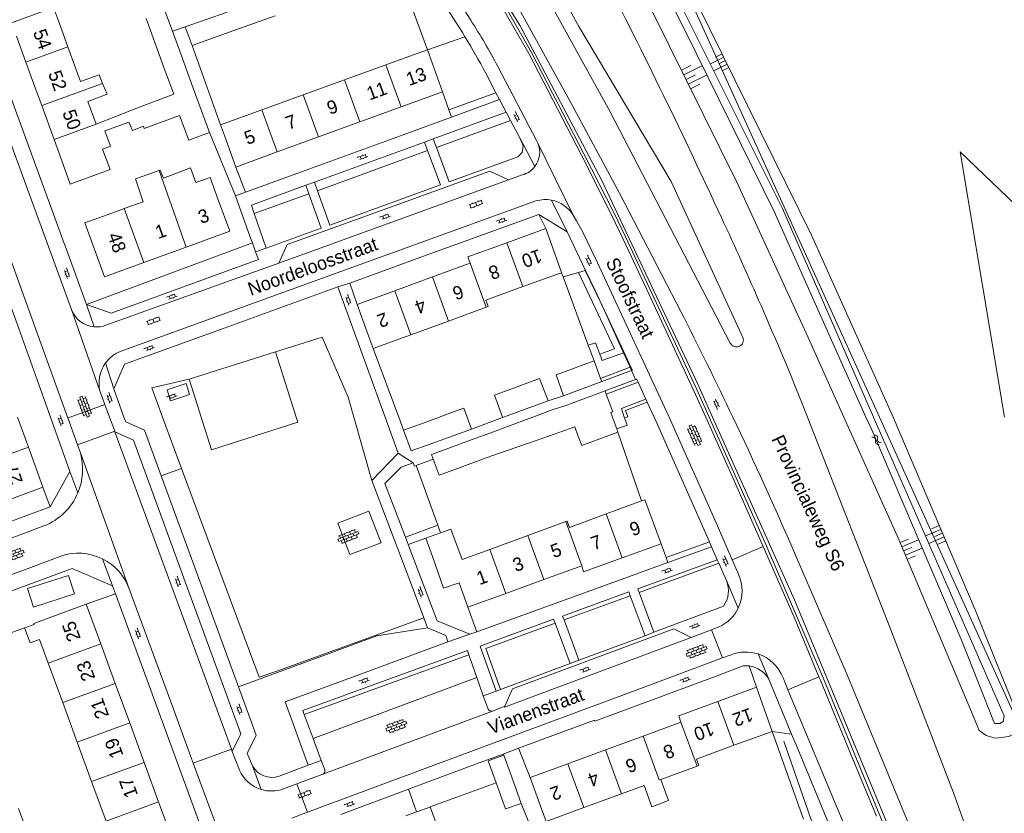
# Model space of a CAD drawing. Extents: x 99476 to 102828, y 406437 to 407931.
# Tile 95 of 162: x 100882 to 101029, y 406941 to 407059. Entities that reach past the tile are written whole.
import ezdxf

# ---------------------------------------------------------------- set-up
doc = ezdxf.new("R2010")
doc.units = 0
doc.header["$MEASUREMENT"] = 0
doc.linetypes.add('DGN Style 2', pattern=[60.553652, 36.332191, -24.221461])
for name, color, linetype, lineweight in [('BG_bijgebouw', 253, 'Continuous', 0), ('BG_dakoverstek', 253, 'Continuous', 13), ('BG_dakoverstek bijgebouw', 253, 'Continuous', 0), ('BG_heg haag', 253, 'Continuous', 0), ('BG_hek', 253, 'Continuous', 0), ('BG_hoofdgebouw', 253, 'Continuous', 13), ('BG_huisnummer', 253, 'Continuous', 0), ('BG_insteek sloot', 253, 'Continuous', 0), ('BG_kant onverhard', 253, 'DGN Style 2', 0), ('BG_kant sloot', 253, 'Continuous', 0), ('BG_kant verharding', 253, 'Continuous', 0), ('BG_muur', 253, 'Continuous', 0), ('BG_open verharding', 253, 'Continuous', 0), ('BG_raster', 253, 'Continuous', 0), ('BG_schutting', 253, 'Continuous', 0), ('BG_straatnaam', 253, 'Continuous', 0), ('BG_taludsymbool', 253, 'Continuous', 0), ('BG_tussenmuur', 253, 'Continuous', 0), ('BG_vlakafsluiter', 253, 'Continuous', 0), ('BG_watersymbool', 253, 'Continuous', 0)]:
    doc.layers.add(name, color=color, linetype=linetype, lineweight=lineweight)
doc.styles.add('Style-WORKING', font='WORKING.shx')

# ---------------------------------------------------------------- blocks, each defined once
blk = doc.blocks.new('S02OV2')
at = {"layer": 'BG_open verharding', "linetype": 'Continuous', "lineweight": 0}
for p, q in [((0.052866, 0.482148), (0.183301, 0.482148)), ((0.183301, -1.01785), (0.183301, 0.982147)), ((0.183301, 0.895191), (0.705039, 0.895191)), ((0.705039, -1.01785), (0.705039, 0.982147)), ((0.705039, 0.43867), (0.835473, 0.43867)), ((0.052866, -0.517416), (0.183301, -0.517416)), ((0.183301, -0.017851), (0.705039, -0.017851)), ((0.183301, -0.930894), (0.705039, -0.930894)), ((0.705039, -0.473938), (0.835473, -0.473938))]:
    blk.add_line(p, q, dxfattribs=at)
blk = doc.blocks.new('S02OV6')
at = {"layer": 'BG_open verharding', "linetype": 'Continuous', "lineweight": 0}
for p, q in [((0, 0.20784), (1.371449, 0.20784)), ((0.085505, 0.20784), (0.085505, 0.268177)), ((0.485, -0.192), (0.486, 0.207)), ((0.885505, 0.20784), (0.885505, 0.31106)), ((1.285, -0.193), (1.285, 0.207)), ((0.268333, -0.19216), (1.549656, -0.19216)), ((0.885505, -0.32925), (0.885505, -0.19216))]:
    blk.add_line(p, q, dxfattribs=at)
blk = doc.blocks.new('S04')
at = {"layer": 'BG_taludsymbool', "linetype": 'Continuous', "lineweight": 0}
for p, q in [((-0.5, 0), (-0.5, -0.5)), ((-0.25, 0), (-0.25, -1)), ((0, 0), (0, -0.5)), ((0.25, 0), (0.25, -1)), ((0.5, 0), (0.5, -0.5))]:
    blk.add_line(p, q, dxfattribs=at)
blk = doc.blocks.new('S02OV4')
at = {"layer": 'BG_open verharding', "linetype": 'Continuous', "lineweight": 0}
for p, q in [((0, -0.200092), (0, 0.200092)), ((0, 0.2), (3.201, 0.2)), ((0.214, 0.6), (2.9, 0.6)), ((0.4, 0.199), (0.4, 0.6)), ((0.8, 0.6), (0.8, 0.7)), ((0.8, -0.2), (0.8, 0.2)), ((1.2, 0.2), (1.2, 0.6)), ((1.6, 0.6), (1.6, 0.7)), ((1.6, -0.2), (1.6, 0.2)), ((2, 0.199), (2, 0.6)), ((2.4, 0.6), (2.4, 0.7)), ((2.4, -0.2), (2.4, 0.2)), ((2.8, 0.2), (2.8, 0.6)), ((3.2, -0.199908), (3.2, 0.200092)), ((0, -0.2), (3.2, -0.199)), ((0.31, -0.6), (2.9, -0.6)), ((0.4, -0.6), (0.399, -0.2)), ((0.8, -0.7), (0.8, -0.6)), ((1.2, -0.6), (1.2, -0.2)), ((1.6, -0.7), (1.6, -0.6)), ((2, -0.6), (1.999, -0.2)), ((2.4, -0.7), (2.4, -0.6)), ((2.8, -0.6), (2.8, -0.2))]:
    blk.add_line(p, q, dxfattribs=at)
blk = doc.blocks.new('WATERS')
at = {"layer": 'BG_watersymbool', "linetype": 'Continuous', "lineweight": 0}
for centre, start, end in [((-0.375, 0.25), 28.07249, 151.92751), ((-0.375, -0.2), 28.07249, 151.92751), ((0.375, 0.65), 208.07249, 331.92751), ((0.375, 0.2), 208.07249, 331.92751)]:
    blk.add_arc(centre, 0.425, start, end, dxfattribs=at)

msp = doc.modelspace()

# ---------------------------------------------------------------- linework, layer by layer
at = {"layer": 'BG_bijgebouw', "linetype": 'Continuous', "lineweight": 0}
for p, q in [((100904.023, 407060.565), (100905.093, 407057.627)), ((100913.272, 407060.472), (100907.004, 407058.253)), ((100903.503, 407053.051), (100901.149, 407059.519)), ((100914.249, 407057.713), (100920.431, 407059.925)), ((100905.093, 407057.627), (100906.378, 407054.099)), ((100907.004, 407058.253), (100908.045, 407055.492)), ((100908.045, 407055.492), (100914.249, 407057.713)), ((100906.378, 407054.099), (100908.195, 407049.112)), ((100903.617, 407052.739), (100903.503, 407053.051)), ((100908.195, 407049.112), (100910.611, 407042.481)), ((100899.794, 407046.11), (100903.711, 407047.632)), ((100893.695, 407043.741), (100899.794, 407046.11)), ((100887.43, 407041.46), (100888.757, 407037.718)), ((100888.757, 407037.718), (100889.807, 407034.755)), ((100968.04, 407008.41), (100962.368, 407006.289)), ((100968.048, 407008.388), (100968.04, 407008.41)), ((100969.025, 407005.779), (100968.048, 407008.388)), ((100963.492, 407003.18), (100962.368, 407006.289)), ((100963.492, 407003.18), (100969.2, 407005.31)), ((100969.2, 407005.31), (100969.025, 407005.779)), ((100965.01, 407002.15), (100969.7, 407003.89)), ((100969.7, 407003.89), (100969.874, 407003.421)), ((100961.185, 407002.398), (100957.753, 407001.161)), ((100963.996, 407001.788), (100965.01, 407002.15)), ((100957.753, 407001.161), (100954.532562, 407000)), ((100961.776, 407001.069), (100958.900759, 407000)), ((100942.122, 406998.953), (100944.990856, 407000)), ((100944.990856, 407000), (100945.158, 407000.061)), ((100958.344, 406999.793), (100952.464, 406997.607)), ((100954.532562, 407000), (100954.38, 406999.945)), ((100958.900759, 407000), (100958.344, 406999.793)), ((100971.05, 406999.28), (100971.441, 406998.229)), ((100949.75, 406998.201), (100946.295, 406996.942)), ((100952.464, 406997.607), (100950.259, 406996.787)), ((100959.545, 406996.564), (100962.954, 406997.759)), ((100965.172, 406998.537), (100965.632, 406997.265)), ((100971.441, 406998.229), (100971.616, 406997.757)), ((100946.295, 406996.942), (100943.274, 406995.841)), ((100950.259, 406996.787), (100946.907, 406995.566)), ((100953.624, 406994.488), (100959.545, 406996.564)), ((100951.372, 406993.699), (100953.624, 406994.488)), ((100948.033, 406992.473), (100951.372, 406993.699)), ((100955.77, 406946.22), (100957.168, 406942.302)), ((100954.846, 406941.473), (100953.45, 406945.39)), ((100957.168, 406942.302), (100954.846, 406941.473))]:
    msp.add_line(p, q, dxfattribs=at)
at = {"layer": 'BG_bijgebouw', "linetype": 'Continuous', "lineweight": 0, "flags": 128}
for points in [[(100910.611, 407042.481), (100907.515, 407041.325), (100906.147, 407045.019), (100900.88, 407043.108), (100900.751, 407043.452)], [(100900.751, 407043.452), (100899.103, 407042.814), (100898.59, 407044.057), (100894.973, 407042.735)], [(100894.717, 407039.831), (100894.653, 407040.005), (100895.818, 407040.433), (100894.973, 407042.735)], [(100889.807, 407034.755), (100895.776, 407036.946), (100894.717, 407039.831)], [(100956.544, 407004.516), (100959.911, 407005.745), (100961.185, 407002.398)], [(100954.360202, 407000), (100953.177, 407003.287), (100956.544, 407004.516)], [(100969.874, 407003.421), (100970.85, 407000.79), (100970.54, 407000.69), (100970.789574, 407000)], [(100945.158, 407000.061), (100948.595, 407001.315), (100949.082741, 407000)], [(100949.082741, 407000), (100949.75, 406998.201)], [(100954.38, 406999.945), (100954.360202, 407000)], [(100970.789574, 407000), (100971.05, 406999.28)], [(100946.907, 406995.566), (100943.781, 406994.428), (100944.047, 406993.695)], [(100944.047, 406993.695), (100944.907, 406991.326), (100948.033, 406992.473)], [(100880.549, 406935.842), (100883.743, 406937.086), (100882.099, 406941.548)]]:
    msp.add_lwpolyline(points, dxfattribs=at)
at = {"layer": 'BG_dakoverstek', "linetype": 'Continuous', "lineweight": 13}
msp.add_line((100957.736, 407019.59), (100962.582, 407021.338), dxfattribs=at)
at = {"layer": 'BG_dakoverstek', "linetype": 'Continuous', "lineweight": 13, "flags": 128}
msp.add_lwpolyline([(100908.603, 407035.017), (100907.768, 407037.216), (100903.737, 407035.686)], dxfattribs=at)
at = {"layer": 'BG_dakoverstek bijgebouw', "linetype": 'Continuous', "lineweight": 0}
for p, q in [((100905.281, 407048.242), (100903.617, 407052.739)), ((100903.711, 407047.632), (100905.281, 407048.242)), ((100961.776, 407001.069), (100963.996, 407001.788)), ((100939.615, 406998.019), (100942.122, 406998.953)), ((100940.753, 406994.956), (100939.615, 406998.019)), ((100965.172, 406998.537), (100962.954, 406997.759)), ((100943.274, 406995.841), (100940.753, 406994.956))]:
    msp.add_line(p, q, dxfattribs=at)
at = {"layer": 'BG_dakoverstek bijgebouw', "linetype": 'Continuous', "lineweight": 0, "flags": 128}
for points in [[(100971.616, 406997.757), (100966.198, 406995.742), (100965.632, 406997.265)], [(100889.558, 406976.345), (100890.444, 406973.579), (100884.33, 406971.621), (100883.444, 406974.387), (100889.558, 406976.345)], [(100953.45, 406945.39), (100952.231, 406948.659), (100954.558, 406949.483)], [(100954.558, 406949.483), (100954.577, 406949.49), (100955.77, 406946.22)]]:
    msp.add_lwpolyline(points, dxfattribs=at)
at = {"layer": 'BG_heg haag', "linetype": 'Continuous', "lineweight": 0}
for p, q in [((100966.706, 407021.88), (100966.647, 407022.002)), ((100969.117, 407016.94), (100966.706, 407021.88)), ((100972.451, 407009.602), (100969.25, 407016.658)), ((100938.879191, 407000), (100935.085, 407010.215)), ((100973.438, 407007.427), (100972.451, 407009.602)), ((100969.2, 407005.31), (100973.645, 407006.971)), ((100973.645, 407006.971), (100973.438, 407007.427)), ((100969.7, 407003.89), (100974.26, 407005.615)), ((100939.615, 406998.019), (100938.879191, 407000)), ((100978.07, 406981.05), (100978.804, 406979.021)), ((100978.804, 406979.021), (100979.076, 406978.268)), ((100868.334, 406969.39), (100890.11, 406977.36)), ((100992.32, 406959.65), (100991.232, 406962.825)), ((100996.398, 406951.602), (101001.337, 406937.372)), ((100954.558, 406949.483), (100954.486, 406949.676))]:
    msp.add_line(p, q, dxfattribs=at)
at = {"layer": 'BG_heg haag', "linetype": 'Continuous', "lineweight": 0, "flags": 128}
for points in [[(100985.749956, 407000), (100983.55, 407004.909), (100969.147, 407035.442), (100956.981, 407058.52), (100946.579, 407075.21), (100930.848, 407098.019), (100926.708, 407104.427)], [(100969.25, 407016.658), (100969.18, 407016.811), (100969.117, 407016.94)], [(101039.706, 406866.078), (101025.305, 406904.899), (101012.458, 406937.743), (100997.992, 406972.683), (100985.749956, 407000)]]:
    msp.add_lwpolyline(points, dxfattribs=at)
at = {"layer": 'BG_hek', "linetype": 'Continuous', "lineweight": 0}
for p, q in [((100945.41, 407048.57), (100946.368, 407045.873)), ((100946.368, 407045.873), (100946.751, 407044.794)), ((100973.645, 407006.971), (100973.774, 407007.018)), ((100974.26, 407005.615), (100974.409, 407005.665)), ((100949.22, 406971.59), (100950.554, 406967.941))]:
    msp.add_line(p, q, dxfattribs=at)
at = {"layer": 'BG_hoofdgebouw', "linetype": 'Continuous', "lineweight": 13}
for p, q in [((100887.342, 407061.144), (100888.064, 407059.167)), ((100888.064, 407059.167), (100889.486, 407055.27)), ((100881.8, 407056.88), (100883.223, 407052.983)), ((100889.486, 407055.27), (100890.878, 407051.457)), ((100943.17, 407054.83), (100938.46, 407053.15)), ((100945.41, 407048.57), (100943.17, 407054.83)), ((100936.954, 407052.602), (100938.46, 407053.15)), ((100883.223, 407052.983), (100884.615, 407049.17)), ((100930.784, 407050.356), (100936.954, 407052.602)), ((100890.878, 407051.457), (100891.366, 407050.121)), ((100924.614, 407048.11), (100930.784, 407050.356)), ((100884.615, 407049.17), (100885.584, 407046.516)), ((100918.444, 407045.863), (100924.614, 407048.11)), ((100939.24, 407046.324), (100945.41, 407048.57)), ((100885.584, 407046.516), (100887.43, 407041.46)), ((100892.469, 407047.099), (100893.695, 407043.741)), ((100912.276, 407043.618), (100918.444, 407045.863)), ((100933.07, 407044.078), (100939.24, 407046.324)), ((100912.85, 407042.04), (100912.276, 407043.618)), ((100926.9, 407041.832), (100933.07, 407044.078)), ((100912.85, 407042.04), (100914.56, 407037.34)), ((100920.73, 407039.586), (100926.9, 407041.832)), ((100914.56, 407037.34), (100920.73, 407039.586)), ((100897.896, 407031.127), (100896.72, 407030.7)), ((100900.71, 407032.149), (100897.896, 407031.127)), ((100955.025, 407026.04), (100960.83, 407028.16)), ((100960.83, 407028.16), (100963.195, 407021.573)), ((100907.141, 407025.379), (100900.826, 407023.085)), ((100943.923, 407020.92), (100949.55, 407022.98)), ((100938.296, 407018.86), (100943.923, 407020.92)), ((100963.2, 407021.56), (100962.582, 407021.338)), ((100963.195, 407021.573), (100963.2, 407021.56)), ((100957.422, 407019.475), (100957.736, 407019.59)), ((100932.67, 407016.8), (100938.296, 407018.86)), ((100934.39, 407012.11), (100932.67, 407016.8)), ((100946.332, 407014.341), (100951.957, 407016.404)), ((100940.706, 407012.277), (100946.332, 407014.341)), ((100934.39, 407012.11), (100935.085, 407010.215)), ((100935.085, 407010.215), (100940.706, 407012.277)), ((100881.944724, 407000), (100883.585, 406995.49)), ((100883.585, 406995.49), (100885.75, 406989.54)), ((100885.75, 406989.54), (100877.92, 406986.64)), ((100970.96, 406985.93), (100975.155, 406987.469)), ((100970.96, 406985.93), (100969.853, 406985.525)), ((100963.818, 406984.377), (100958.154, 406982.304)), ((100945.13, 406982.712), (100942.938, 406981.909)), ((100942.938, 406981.909), (100943.94, 406979.17)), ((100958.154, 406982.304), (100952.491, 406980.232)), ((100978.07, 406981.05), (100972.265, 406978.961)), ((100966.22, 406977.78), (100960.553, 406975.716)), ((100960.553, 406975.716), (100954.886, 406973.653)), ((100954.886, 406973.653), (100949.22, 406971.59)), ((100892.23, 406972.03), (100894.388, 406966.128)), ((100886.552, 406963.262), (100885.26, 406966.798)), ((100894.388, 406966.128), (100896.547, 406960.226)), ((100888.71, 406957.36), (100886.552, 406963.262)), ((100896.547, 406960.226), (100898.705, 406954.325)), ((100986.525, 406957.52), (100992.32, 406959.65)), ((100992.32, 406959.65), (100994.66, 406953.03)), ((100890.867, 406951.458), (100888.71, 406957.36)), ((100898.705, 406954.325), (100900.863, 406948.423)), ((100975.387, 406952.365), (100981.02, 406954.43)), ((100969.755, 406950.3), (100975.387, 406952.365)), ((100994.66, 406953.03), (100989.94, 406951.36)), ((100893.024, 406945.556), (100890.867, 406951.458)), ((100964.123, 406948.235), (100969.755, 406950.3)), ((100988.928, 406950.981), (100989.94, 406951.36)), ((100900.863, 406948.423), (100903.022, 406942.521)), ((100958.491, 406946.17), (100964.123, 406948.235)), ((100978.018, 406945.879), (100983.43, 406947.859)), ((100960.21, 406941.48), (100958.491, 406946.17)), ((100895.181, 406939.653), (100893.024, 406945.556)), ((100972.161, 406943.736), (100975.528, 406944.968)), ((100966.528, 406941.675), (100972.161, 406943.736)), ((100903.022, 406942.521), (100905.18, 406936.62)), ((100943.579, 406941.762), (100941.553, 406941.022)), ((100943.6, 406941.77), (100943.579, 406941.762)), ((100945.32, 406937.08), (100943.6, 406941.77)), ((100960.21, 406941.48), (100960.893, 406939.614)), ((100960.893, 406939.614), (100966.528, 406941.675)), ((100941.553, 406941.022), (100939.947, 406940.435))]:
    msp.add_line(p, q, dxfattribs=at)
at = {"layer": 'BG_hoofdgebouw', "linetype": 'Continuous', "lineweight": 13, "flags": 128}
for points in [[(100891.366, 407050.121), (100894.126, 407051.128), (100894.656, 407049.828)], [(100894.656, 407049.828), (100895.32, 407048.198), (100892.469, 407047.099)], [(100903.091, 407036.816), (100903.283, 407036.884), (100903.737, 407035.686)], [(100900.71, 407032.149), (100899.568, 407035.561), (100903.091, 407036.816)], [(100908.603, 407035.017), (100910.715, 407035.785), (100911.93, 407032.44)], [(100911.93, 407032.44), (100913.64, 407027.74), (100907.141, 407025.379)], [(100900.826, 407023.085), (100894.95, 407020.95), (100892.02, 407028.98), (100896.72, 407030.7)], [(100949.55, 407022.98), (100949.22, 407023.92), (100955.025, 407026.04)], [(100951.957, 407016.404), (100952.248, 407016.511), (100951.903, 407017.45), (100957.422, 407019.475)], [(100975.155, 406987.469), (100975.65, 406987.65), (100978.07, 406981.05)], [(100969.853, 406985.525), (100964.387, 406983.525), (100964.045, 406984.46), (100963.818, 406984.377)], [(100952.491, 406980.232), (100948.347, 406978.715), (100946.677, 406983.278), (100945.13, 406982.712)], [(100949.22, 406971.59), (100947.89, 406975.24), (100945.57, 406974.44), (100943.94, 406979.17)], [(100972.265, 406978.961), (100966.48, 406976.88), (100966.22, 406977.78)], [(100883.022, 406968.511), (100884.43, 406969.04), (100884.4, 406969.15), (100892.23, 406972.03)], [(100885.26, 406966.798), (100883.87, 406966.26), (100883.02, 406968.51), (100883.022, 406968.511)], [(100981.02, 406954.43), (100980.731, 406955.39), (100986.525, 406957.52)], [(100983.43, 406947.859), (100983.695, 406947.956), (100983.352, 406948.893), (100988.928, 406950.981)], [(100975.528, 406944.968), (100976.667, 406941.81), (100979.176, 406942.737), (100978.018, 406945.879)]]:
    msp.add_lwpolyline(points, dxfattribs=at)
at = {"layer": 'BG_insteek sloot', "linetype": 'Continuous', "lineweight": 0, "flags": 128}
for points in [[(100943.368, 407130.798), (100946.05, 407122.759), (100949.69, 407114.445), (100976.79, 407060.5), (100989.37, 407035.06), (101000, 407011.879), (101005.337456, 407000)], [(101012.706, 407000), (101000.54, 407027.18), (100973.802, 407081.359)], [(101005.337456, 407000), (101013.551, 406981.72), (101024.661, 406955.36), (101025.529, 406953.186)], [(101031.755, 406954.289), (101024.951, 406971.22), (101012.706, 407000)], [(101025.529, 406953.186), (101026.578, 406952.456), (101027.95, 406952.049), (101028.839, 406952.128), (101029.971, 406952.287), (101031.023, 406952.851), (101031.347, 406953.335), (101031.567, 406953.849)]]:
    msp.add_lwpolyline(points, dxfattribs=at)
at = {"layer": 'BG_kant onverhard', "linetype": 'DGN Style 2', "lineweight": 0}
msp.add_line((100907.577, 407005.655), (100920.47, 407009.753), dxfattribs=at)
at = {"layer": 'BG_kant onverhard', "linetype": 'DGN Style 2', "lineweight": 0, "flags": 128}
for points in [[(100920.47, 407009.753), (100923.569819, 407000)], [(100909.374342, 407000), (100907.577, 407005.655)], [(100923.569819, 407000), (100923.819, 406999.216), (100910.926, 406995.118), (100909.374342, 407000)]]:
    msp.add_lwpolyline(points, dxfattribs=at)
at = {"layer": 'BG_kant sloot', "linetype": 'Continuous', "lineweight": 0, "flags": 128}
for points in [[(101009.772658, 407000), (100996.171, 407031.13), (100966.636, 407090.348)], [(100965.469, 407089.617), (100981.75, 407057.493), (100994.967, 407030.691), (101008.65284, 407000)], [(101008.65284, 407000), (101009.505, 406998.089), (101022.941, 406966.587)], [(101022.941, 406966.587), (101027.822, 406954.227), (101028.63, 406954.225), (101029.115, 406954.548), (101029.279, 406955.356), (101009.772658, 407000)]]:
    msp.add_lwpolyline(points, dxfattribs=at)
at = {"layer": 'BG_kant verharding', "linetype": 'Continuous', "lineweight": 0}
for p, q in [((100948.382, 407057.405), (100948.772, 407056.771)), ((100959.469, 407041.303), (100953.681, 407052.337)), ((100951.865, 407051.368), (100953.386, 407048.424)), ((100953.911, 407047.409), (100946.751, 407044.794)), ((100953.386, 407048.424), (100953.911, 407047.409)), ((100944.041, 407041.551), (100954.921, 407045.512)), ((100954.921, 407045.512), (100955.574, 407044.286)), ((100955.574, 407044.286), (100957.016, 407041.577)), ((100944.519, 407040.266), (100944.041, 407041.551)), ((100926.292, 407035.075), (100942.705, 407041.06)), ((100942.705, 407041.06), (100942.723, 407041.067)), ((100942.723, 407041.067), (100943.2, 407039.786)), ((100943.2, 407039.786), (100945.11, 407034.653)), ((100915.992, 407033.564), (100914.56, 407037.34)), ((100955.267, 407035.415), (100920.953, 407022.98)), ((100955.267, 407035.415), (100957.335, 407036.154)), ((100924.985, 407034.62), (100925.453, 407033.332)), ((100919.069, 407025.237), (100917.318, 407030.372)), ((100964.024, 407027.679), (100959.809, 407030.24)), ((100966.772, 407021.899), (100964.024, 407027.679)), ((100917.509, 407024.674), (100917.027, 407025.995)), ((100920.953, 407022.98), (100895.163, 407013.713)), ((100936.837278, 407000), (100929.787, 407019.429)), ((100931.58, 407019.99), (100932.67, 407016.8)), ((100969.25, 407016.658), (100969.117, 407016.94)), ((100972.545, 407009.636), (100969.25, 407016.658)), ((100973.56, 407007.473), (100972.545, 407009.636)), ((100897.929, 407007.896), (100896.324, 407004.224)), ((100973.774, 407007.018), (100973.56, 407007.473)), ((100975.771, 407002.691), (100974.61, 407005.229)), ((100894.982, 407001.89), (100894.282, 407003.775)), ((100895.683919, 407000), (100894.982, 407001.89)), ((100975.979, 407002.237), (100975.771, 407002.691)), ((100890.912, 406995.845), (100889.463, 406999.871)), ((100896.472, 406997.878), (100895.683919, 407000)), ((100938.787, 406994.627), (100936.837278, 407000)), ((100896.5, 406997.804), (100896.472, 406997.878)), ((100913.902, 406950.39), (100896.5, 406997.804)), ((100891.349, 406994.632), (100890.912, 406995.845)), ((100934.875, 406990.507), (100938.787, 406994.627)), ((100944.047, 406993.695), (100941.466, 406992.755)), ((100886.836, 406986.605), (100883.596, 406985.404)), ((100876.204, 406982.61), (100883.596, 406985.404)), ((100882.348, 406982.417), (100885.906, 406983.743)), ((100944.719, 406983.838), (100939.87, 406982.063)), ((100855.53, 406972.526), (100882.348, 406982.417)), ((100939.87, 406982.063), (100940.295, 406980.941)), ((100940.295, 406980.941), (100942.938, 406981.909)), ((100985.604, 406980.637), (100985.274, 406981.38)), ((100979.076, 406978.268), (100985.604, 406980.637)), ((100888.416, 406979.225), (100883.936, 406977.555)), ((100986.454, 406978.685), (100986.686, 406978.153)), ((100986.686, 406978.153), (100987.805, 406975.587)), ((100988.685, 406978.676), (100989.577, 406976.62)), ((100883.936, 406977.555), (100857.291, 406967.75)), ((100896.149, 406974.799), (100890.11, 406977.36)), ((100896.581, 406973.62), (100896.149, 406974.799)), ((100976.986, 406967.851), (100974.771, 406973.803)), ((100975.67, 406967.34), (100973.445, 406973.318)), ((100987.37, 406971.766), (100976.986, 406967.851)), ((100943.167, 406968.538), (100942.617, 406970.016)), ((100963.563, 406969.711), (100965.783, 406963.686)), ((100949.521, 406967.567), (100950.554, 406967.941)), ((100964.487, 406963.197), (100962.22, 406969.22)), ((100985.605, 406968.246), (100982.551, 406967.084)), ((100986.689, 406968.659), (100985.605, 406968.246)), ((100965.783, 406963.686), (100975.67, 406967.34)), ((100950.537, 406961.098), (100949.368, 406964.466)), ((100987.215, 406964.017), (100988.523, 406964.503)), ((100954.07, 406959.32), (100964.487, 406963.197)), ((100950.537, 406961.098), (100926.081, 406951.991)), ((100951.511, 406958.368), (100950.537, 406961.098)), ((100997.546, 406952.641), (100994.155, 406960.848)), ((100996.264, 406961.042), (100997.005, 406959.264)), ((100953.433, 406959.083), (100954.07, 406959.32)), ((100997.005, 406959.264), (101005.587, 406938.662)), ((100952.214, 406956.395), (100951.511, 406958.368)), ((100927.551, 406946.677), (100952.88, 406956.089)), ((100954.735, 406956.827), (100952.88, 406956.089)), ((100924.748, 406955.589), (100926.081, 406951.991)), ((100926.081, 406951.991), (100927.315, 406948.719)), ((100914.034, 406950.031), (100913.902, 406950.39)), ((100958.491, 406946.17), (100956.78, 406950.53)), ((100915.104, 406947.275), (100914.034, 406950.031)), ((100927.315, 406948.719), (100927.837, 406947.336)), ((100921.019, 406946.391), (100925.369, 406948.025)), ((100927.551, 406946.677), (100923.672, 406945.221)), ((100923.672, 406945.221), (100921.673, 406944.471)), ((100940.328, 406944.419), (100930.222, 406940.668)), ((100922.939, 406940.113), (100925.25, 406940.975))]:
    msp.add_line(p, q, dxfattribs=at)
at = {"layer": 'BG_kant verharding', "linetype": 'Continuous', "lineweight": 0, "flags": 128}
for points in [[(100933.655, 407116.417), (100965.754, 407058.31), (100979.566, 407035.171), (100990.27, 407011.902)], [(100988.392, 407011.046), (100970.437, 407045.602), (100931.892, 407115.483)], [(100980.983, 407015.786), (100971.849, 407033.436), (100964.729, 407046.695), (100930.51, 407108.652), (100929.985, 407108.284), (100926.913, 407112.523)], [(100926.907, 407101.42), (100927.215, 407101.705), (100937.7, 407087.296), (100942.186, 407080.74), (100948.273, 407071.54), (100954.214, 407062.355), (100958.719, 407054.455), (100966.529, 407039.307), (100971.026, 407030.435), (100972.75, 407026.901), (100983.393, 407004.105), (100985.223662, 407000)], [(100984.718176, 407000), (100982.96, 407003.935), (100976.227, 407018.415), (100972.415, 407026.558), (100970.642, 407030.178), (100966.165, 407039.126), (100958.322, 407054.271), (100953.838, 407062.067), (100947.864, 407071.329), (100941.798, 407080.471), (100937.275, 407087.093), (100926.907, 407101.42)], [(100949.651, 407059.249), (100942.072, 407071.086), (100937.004, 407078.633), (100933.761, 407083.389), (100931.428, 407086.665), (100928.576, 407090.569), (100923.584, 407097.399)], [(100872.497, 407070.961), (100879.752, 407050.993), (100887.134, 407030.832)], [(100940.246, 407070.058), (100940.335, 407069.923), (100945.151, 407062.483), (100948.382, 407057.405)], [(100890.021, 407016.053), (100881.581, 407039.227), (100876.144, 407054.161)], [(100889.416546, 407000), (100880.229, 407025.513), (100870.534, 407052.109)], [(100946.751, 407044.794), (100937.491, 407041.411), (100923.802, 407036.431), (100915.992, 407033.564)], [(100957.016, 407041.577), (100957.45, 407040.512), (100957.318, 407039.51), (100956.655, 407038.849)], [(100956.655, 407038.849), (100946.428, 407035.139), (100944.519, 407040.266)], [(100873.05, 407038.317), (100873.603, 407036.803), (100882.151, 407013.198), (100886.872346, 407000)], [(100920.953, 407022.98), (100922.238, 407025.771), (100939.978, 407032.212), (100952.504, 407036.704), (100955.267, 407035.415)], [(100917.318, 407030.372), (100916.883, 407031.646), (100924.985, 407034.62)], [(100926.746, 407033.802), (100926.287, 407035.073), (100926.292, 407035.075)], [(100945.11, 407034.653), (100928.596, 407028.676), (100926.746, 407033.802)], [(100917.027, 407025.995), (100916.711, 407026.863), (100914.5, 407033.03)], [(100925.453, 407033.332), (100927.315, 407028.212), (100919.069, 407025.237)], [(100897.291, 407009.81), (100930.252, 407021.745), (100942.48, 407026.178), (100959.361, 407032.266)], [(100959.809, 407030.24), (100943.252, 407024.269), (100931.58, 407019.99)], [(100964.923, 407030.155), (100965.444, 407029.293), (100966.401, 407027.5), (100968.216, 407023.777), (100970.294, 407019.276), (100979.204, 407000.091), (100979.244537, 407000)], [(100888.938, 407025.906), (100889.062, 407025.568), (100892.256, 407016.793)], [(100892.256, 407016.793), (100895.949, 407015.522), (100917.932, 407023.512), (100917.509, 407024.674)], [(100969.117, 407016.94), (100968.199, 407018.896), (100966.772, 407021.899)], [(100929.787, 407019.429), (100912.259, 407013.073), (100897.929, 407007.896)], [(100904.307, 407004.065), (100907.161, 407004.99), (100907.654, 407003.36), (100904.8, 407002.435), (100904.307, 407004.065)], [(100974.61, 407005.229), (100974.438, 407005.604), (100974.409, 407005.665)], [(100896.324, 407004.224), (100897.857276, 407000)], [(100999.913104, 407000), (100998.588, 407003.379)], [(100972.56695, 407000), (100972.134, 407001.275), (100975.771, 407002.691)], [(100977.002529, 407000), (100975.979, 407002.237)], [(100886.872346, 407000), (100889.785, 406991.858)], [(100889.463, 406999.871), (100889.416546, 407000)], [(100897.857276, 407000), (100898.115, 406999.29), (100900.904, 406998.052), (100903.411, 406991.202)], [(100971.441, 406998.229), (100972.986, 406998.765), (100972.606, 406999.885)], [(100972.606, 406999.885), (100972.56695, 407000)], [(100985.274, 406981.38), (100977.31, 406999.328), (100977.002529, 407000)], [(100979.244537, 407000), (100986.482, 406983.753), (100988.685, 406978.676)], [(100993.301, 406980.687), (100993.116, 406981.112), (100987.861, 406992.966), (100984.718176, 407000)], [(100985.223662, 407000), (100993.568, 406981.289), (101002.236, 406961.042), (101011.784, 406937.953), (101023.579, 406908.221), (101030.121, 406890.186), (101038.605, 406866.933), (101046.311, 406845.897), (101046.555, 406844.983), (101046.748, 406844.169), (101046.578, 406844.14)], [(101034.685, 406907.632), (101021.727, 406943.884), (101012.381, 406968.207), (100999.913104, 407000)], [(100914.034, 406950.031), (100915.326, 406952.674), (100906.608, 406976.487), (100899.271, 406996.558), (100896.5, 406997.804)], [(100941.058, 406993.139), (100939.221, 406992.491), (100936.826, 406990.094), (100939.87, 406982.063)], [(100941.466, 406992.755), (100941.229, 406992.669), (100941.058, 406993.139)], [(100889.785, 406991.858), (100889.789, 406991.847), (100886.836, 406986.605)], [(100903.411, 406991.202), (100908.813, 406976.438), (100914.948, 406959.72)], [(100942.617, 406970.016), (100940.784, 406974.94), (100934.875, 406990.507)], [(100931.595, 406979.473), (100936.259, 406981.233), (100934.427, 406985.921), (100929.763, 406984.161), (100931.595, 406979.473)], [(100940.295, 406980.941), (100944.603, 406969.578), (100949.521, 406967.567)], [(101001.617, 406961.221), (100997.909, 406970.113), (100993.301, 406980.687)], [(101060.501, 406817.246), (101026.255, 406910.598), (101020.929, 406924.606), (101015.334, 406938.449), (101005.839, 406961.495), (100997.985, 406979.733)], [(100950.554, 406967.941), (100967.713, 406974.146), (100979.076, 406978.268)], [(100974.771, 406973.803), (100974.571, 406974.339), (100986.454, 406978.685)], [(100908.207, 406948.307), (100905.199, 406956.527), (100898.638, 406974.345)], [(100973.445, 406973.318), (100973.239, 406973.873), (100963.359, 406970.263), (100963.563, 406969.711)], [(100909.546, 406938.235), (100901.317, 406960.681), (100896.581, 406973.62)], [(100962.22, 406969.22), (100962.003, 406969.796), (100951.031, 406965.764), (100953.433, 406959.083)], [(100946.213, 406966.407), (100945.892, 406967.388), (100943.167, 406968.538)], [(100982.551, 406967.084), (100979.949, 406968.356), (100955.858, 406959.409), (100954.735, 406956.827)], [(100925.369, 406948.025), (100921.913, 406957.451), (100933.325, 406961.642), (100946.213, 406966.407)], [(100954.735, 406956.827), (100954.676, 406956.691), (100982.551, 406967.084)], [(100949.368, 406964.466), (100949.138, 406965.129), (100924.538, 406956.157), (100924.748, 406955.589)], [(100925.25, 406940.975), (100949.629, 406950.065), (100972.595, 406958.58), (100987.215, 406964.017)], [(100990.32, 406962.856), (100986.683, 406961.471), (100968.185, 406954.569), (100968.113, 406954.745), (100956.78, 406950.53)], [(101010.222, 406940.389), (101006.355, 406949.732), (101001.788, 406960.811), (101001.617, 406961.221)], [(100914.948, 406959.72), (100917.606, 406952.475), (100916.261, 406949.774), (100917.054, 406947.908)], [(101003.513, 406938.263), (100998.354, 406950.685), (100997.546, 406952.641)], [(100913.036, 406935.118), (100912.293, 406937.14), (100908.207, 406948.307)]]:
    msp.add_lwpolyline(points, dxfattribs=at)
at = {"layer": 'BG_kant verharding', "linetype": 'Continuous', "lineweight": 0}
for centre, radius, start, end in [((100087.899049, 406614.353087), 990.505322, 24.797859, 27.142326), ((100865.024453, 407005.277168), 100.372362, 27.959835, 32.528297), ((100956.419926, 407039.559532), 3.512341, 22.45328, 29.761025), ((100956.40589, 407039.555962), 3.526676, 322.9887, 22.419786), ((100956.406339, 407039.555633), 3.52612, 285.269903, 322.988578), ((100404.281823, 406759.971429), 642.220427, 22.272335, 24.842943), ((100413.868705, 406726.308823), 636.722592, 25.45764, 27.041533), ((100413.868705, 406726.308823), 636.722592, 23.45405, 25.45764), ((100882.603151, 406992.198838), 9.078004, 337.186515, 15.546975), ((100882.600628, 406992.201442), 9.081339, 291.344457, 337.177542), ((100891.054459, 406971.602968), 8.065782, 63.542803, 109.093918), ((100891.05271, 406971.604536), 8.065158, 19.86411, 63.526712), ((100990.63787, 406958.776799), 4.091567, 81.650649, 94.455743), ((100990.63542, 406958.793622), 4.075281, 30.272092, 81.582219), ((100919.897742, 406949.400537), 3.211625, 207.692723, 290.433802)]:
    msp.add_arc(centre, radius, start, end, dxfattribs=at)
at = {"layer": 'BG_kant verharding', "linetype": 'Continuous', "lineweight": 0, "extrusion": (0, 0, -1)}
for centre, radius, start, end in [((-100854.17136, 406999.029133), 110.83052, 148.601152, 151.820048), ((-100960.776773, 407027.611825), 4.864747, 73.080542, 101.01187), ((-100960.777963, 407027.615068), 4.861336, 101.005411, 148.501507), ((-100893.740349, 407017.408056), 3.958502, 275.063108, 339.981995), ((-100893.743916, 407017.397971), 3.948773, 248.938281, 275.127572), ((-100989.31761, 407011.503377), 1.032447, 157.288248, 333.704371), ((-100899.288448, 407005.047379), 5.164529, 35.862813, 67.246774), ((-100899.289977, 407005.045794), 5.166696, 345.7615, 35.867122), ((-100984.270602, 406974.03991), 5.9004, 154.069939, 205.86336), ((-100984.190967, 406974.063177), 3.922151, 157.137734, 215.851964), ((-100984.275222, 406974.037267), 5.89509, 205.859831, 245.829357), ((-100990.693482, 406958.971895), 5.941727, 68.574274, 107.994155), ((-100990.693414, 406958.970164), 5.943394, 107.989621, 159.598611), ((-100952.703366, 406956.582326), 0.523994, 250.30022, 339.053506), ((-100919.877788, 406949.364087), 5.210886, 287.302316, 336.36503), ((-100927.338393, 406947.16083), 0.528482, 160.642709, 246.2781), ((-100919.879632, 406949.360531), 5.20804, 249.85812, 287.333323)]:
    msp.add_arc(centre, radius, start, end, dxfattribs=at)
at = {"layer": 'BG_muur', "linetype": 'Continuous', "lineweight": 0}
msp.add_line((100941.553, 406941.022), (100940.328, 406944.419), dxfattribs=at)
at = {"layer": 'BG_open verharding', "linetype": 'Continuous', "lineweight": 0}
for p, q in [((100891.238427, 407002.987336), (100891.613573, 407003.126664)), ((100891.613487, 407003.126632), (100892.727952, 407000.125904)), ((100890.971469, 407002.557498), (100891.873207, 407000.129543)), ((100891.002804, 407002.473129), (100891.377429, 407002.613331)), ((100891.048325, 407002.063339), (100891.142068, 407002.098155)), ((100891.238513, 407002.987368), (100892.349078, 407000)), ((100891.281333, 407001.723182), (100891.656307, 407001.862446)), ((100891.517042, 407002.23742), (100891.892016, 407002.376685)), ((100891.751814, 407002.75131), (100892.127725, 407002.890923)), ((100891.795571, 407001.487472), (100892.170545, 407001.626737)), ((100892.031281, 407002.001711), (100892.406254, 407002.140975)), ((100892.062967, 407003.065286), (100892.998129, 407000.547337)), ((100892.26699, 407002.515949), (100892.360733, 407002.550765)), ((100892.545519, 407001.766001), (100892.639262, 407001.800818)), ((100888.303997, 407000.264928), (100888.401721, 407000)), ((100888.333588, 407000.184707), (100888.390197, 407000.205588)), ((100891.326854, 407001.313392), (100891.420597, 407001.348208)), ((100891.559862, 407000.973234), (100891.934488, 407001.113436)), ((100891.605383, 407000.563444), (100891.699127, 407000.59826)), ((100891.838391, 407000.223286), (100892.213365, 407000.362551)), ((100892.0741, 407000.737525), (100892.449074, 407000.876789)), ((100892.308872, 407001.251415), (100892.684784, 407001.391028)), ((100892.588339, 407000.501815), (100892.963313, 407000.64108)), ((100892.824048, 407001.016054), (100892.917792, 407001.05087)), ((100888.021578, 406999.874747), (100888.465013, 406998.672601)), ((100888.096711, 406999.671523), (100888.471402, 406999.808669)), ((100888.106548, 406999.248268), (100888.235167, 406999.295711)), ((100888.372634, 406998.920612), (100888.747917, 406999.059043)), ((100888.401721, 407000), (100888.778623, 406998.978226)), ((100888.610449, 406999.434142), (100888.707291, 406999.469864)), ((100892.349078, 407000), (100892.353567, 406999.987925)), ((100892.352716, 406999.987609), (100892.386079, 407000)), ((100892.386079, 407000), (100892.72769, 407000.126874))]:
    msp.add_line(p, q, dxfattribs=at)
at = {"layer": 'BG_raster', "linetype": 'Continuous', "lineweight": 0}
msp.add_line((100885.75, 406989.54), (100886.836, 406986.605), dxfattribs=at)
at = {"layer": 'BG_schutting', "linetype": 'Continuous', "lineweight": 0}
for p, q in [((100938.89, 407066.56), (100943.17, 407054.83)), ((100908.045, 407055.492), (100912.276, 407043.618)), ((100914.5, 407033.03), (100910.611, 407042.481)), ((100887.134, 407030.832), (100888.938, 407025.906)), ((100961.185, 407002.398), (100963.492, 407003.18)), ((100949.75, 406998.201), (100954.38, 406999.945)), ((100975.155, 406987.469), (100971.616, 406997.757)), ((100944.719, 406983.838), (100941.466, 406992.755)), ((100945.13, 406982.712), (100944.719, 406983.838)), ((100999.306, 406939.962), (100994.66, 406953.03)), ((100958.752, 406938.347), (100957.168, 406942.302))]:
    msp.add_line(p, q, dxfattribs=at)
at = {"layer": 'BG_schutting', "linetype": 'Continuous', "lineweight": 0, "flags": 128}
msp.add_lwpolyline([(100954.486, 406949.676), (100950.909, 406948.345), (100940.328, 406944.419)], dxfattribs=at)
at = {"layer": 'BG_tussenmuur', "linetype": 'Continuous', "lineweight": 0}
for p, q in [((100887.342, 407061.144), (100881.078, 407058.857)), ((100889.486, 407055.27), (100883.223, 407052.983)), ((100939.24, 407046.324), (100936.954, 407052.602)), ((100933.07, 407044.078), (100930.784, 407050.356)), ((100894.656, 407049.828), (100885.584, 407046.516)), ((100926.9, 407041.832), (100924.614, 407048.11)), ((100920.73, 407039.586), (100918.444, 407045.863)), ((100887.43, 407041.46), (100893.695, 407043.741)), ((100903.091, 407036.816), (100907.141, 407025.379)), ((100897.896, 407031.127), (100900.826, 407023.085)), ((100955.025, 407026.04), (100957.422, 407019.475)), ((100949.55, 407022.98), (100951.957, 407016.404)), ((100943.923, 407020.92), (100946.332, 407014.341)), ((100938.296, 407018.86), (100940.706, 407012.277)), ((100883.585, 406995.49), (100875.708, 406992.624)), ((100969.853, 406985.525), (100972.265, 406978.961)), ((100966.22, 406977.78), (100963.818, 406984.377)), ((100960.553, 406975.716), (100958.154, 406982.304)), ((100954.886, 406973.653), (100952.491, 406980.232)), ((100894.388, 406966.128), (100886.552, 406963.262)), ((100896.547, 406960.226), (100888.71, 406957.36)), ((100986.525, 406957.52), (100988.928, 406950.981)), ((100898.705, 406954.325), (100890.867, 406951.458)), ((100981.02, 406954.43), (100983.43, 406947.859)), ((100969.755, 406950.3), (100972.161, 406943.736)), ((100900.863, 406948.423), (100893.024, 406945.556)), ((100964.123, 406948.235), (100966.528, 406941.675)), ((100903.022, 406942.521), (100895.181, 406939.653))]:
    msp.add_line(p, q, dxfattribs=at)
at = {"layer": 'BG_tussenmuur', "linetype": 'Continuous', "lineweight": 0, "flags": 128}
msp.add_lwpolyline([(100975.387, 406952.365), (100977.795, 406945.798), (100978.018, 406945.879)], dxfattribs=at)
at = {"layer": 'BG_vlakafsluiter', "linetype": 'Continuous', "lineweight": 0}
for p, q in [((101010.659522, 407000), (100973.802, 407081.359)), ((100907.004, 407058.253), (100905.093, 407057.627)), ((100943.17, 407054.83), (100948.772, 407056.771)), ((100946.368, 407045.873), (100953.386, 407048.424)), ((100954.921, 407045.512), (100953.911, 407047.409)), ((100944.519, 407040.266), (100955.574, 407044.286)), ((100942.723, 407041.067), (100944.041, 407041.551)), ((100957.016, 407041.577), (100959.222, 407037.433)), ((100964.923, 407030.155), (100959.666, 407040.901)), ((100926.746, 407033.802), (100943.2, 407039.786)), ((100924.985, 407034.62), (100926.292, 407035.075)), ((100915.992, 407033.564), (100914.5, 407033.03)), ((100925.453, 407033.332), (100917.318, 407030.372)), ((100961.706, 407032.387), (100964.024, 407027.679)), ((100959.809, 407030.24), (100960.83, 407028.16)), ((100917.027, 407025.995), (100892.256, 407016.793)), ((100919.069, 407025.237), (100917.509, 407024.674)), ((100963.2, 407021.56), (100963.428, 407020.941)), ((100965.733, 407021.601), (100963.428, 407020.941)), ((100963.428, 407020.941), (100967.191, 407010.716)), ((100966.706, 407021.88), (100965.733, 407021.601)), ((100966.772, 407021.899), (100966.706, 407021.88)), ((100931.58, 407019.99), (100929.787, 407019.429)), ((100892.256, 407016.793), (100893.391, 407013.465)), ((100890.021, 407016.053), (100894.282, 407003.775)), ((100967.191, 407010.716), (100968.04, 407008.41)), ((100972.545, 407009.636), (100972.451, 407009.602)), ((100895.103, 407008.073), (100896.324, 407004.224)), ((100969.025, 407005.779), (100973.438, 407007.427)), ((100973.438, 407007.427), (100973.56, 407007.473)), ((100973.645, 407006.971), (100974.26, 407005.615)), ((100969.874, 407003.421), (100974.61, 407005.229)), ((100889.815626, 407000), (100894.982, 407001.89)), ((100889.463, 406999.871), (100889.815626, 407000)), ((101031.567, 406953.849), (101010.659522, 407000)), ((100890.912, 406995.845), (100896.472, 406997.878)), ((100891.349, 406994.632), (100898.638, 406974.345)), ((100938.787, 406994.627), (100941.058, 406993.139)), ((100890.971, 406988.679), (100889.785, 406991.858)), ((100903.411, 406991.202), (100906.462, 406992.331)), ((100978.804, 406979.021), (100985.274, 406981.38)), ((100986.454, 406978.685), (100985.604, 406980.637)), ((100988.685, 406978.676), (100993.301, 406980.687)), ((100896.149, 406974.799), (100894.648, 406978.824)), ((100974.771, 406973.803), (100986.686, 406978.153)), ((100987.805, 406975.587), (100989.58, 406971.466)), ((100892.23, 406972.03), (100896.581, 406973.62)), ((100963.563, 406969.711), (100973.445, 406973.318)), ((100873.345, 406965.076), (100883.022, 406968.511)), ((100976.986, 406967.851), (100975.67, 406967.34)), ((100987.215, 406964.017), (100985.605, 406968.246)), ((100946.213, 406966.407), (100949.521, 406967.567)), ((100924.748, 406955.589), (100949.368, 406964.466)), ((100965.783, 406963.686), (100964.487, 406963.197)), ((100992.529, 406964.623), (100994.155, 406960.848)), ((100997.005, 406959.264), (101001.617, 406961.221)), ((100953.433, 406959.083), (100951.511, 406958.368)), ((100994.66, 406953.03), (100997.546, 406952.641)), ((100908.207, 406948.307), (100913.902, 406950.39)), ((100956.78, 406950.53), (100954.486, 406949.676)), ((100925.369, 406948.025), (100927.315, 406948.719)), ((100917.054, 406947.908), (100918.328, 406944.389)), ((100923.672, 406945.221), (100925.25, 406940.975)), ((100943.6, 406941.77), (100953.45, 406945.39))]:
    msp.add_line(p, q, dxfattribs=at)
at = {"layer": 'BG_vlakafsluiter', "linetype": 'Continuous', "lineweight": 0, "flags": 128}
for points in [[(101029.336204, 407000), (101022.74, 407039.608), (101031.029, 407031.657)], [(100965.733, 407021.601), (100971.091, 407010.178), (100968.898, 407009.395)], [(100920.47, 407009.753), (100927.464, 407011.923), (100931.323, 407002.962), (100932.167723, 407000)], [(100968.898, 407009.395), (100968.285, 407011.083), (100967.191, 407010.716)], [(100972.451, 407009.602), (100969.239, 407008.455), (100968.898, 407009.395)], [(100903.621015, 407000), (100902.014, 407004.338), (100907.577, 407005.655)], [(100975.979, 407002.237), (100972.761, 407000.983), (100973.08, 407000.046), (100972.944571, 407000)], [(100906.462, 406992.331), (100903.621015, 407000)], [(100932.167723, 407000), (100934.875, 406990.507)], [(100972.944571, 407000), (100972.606, 406999.885)], [(100942.617, 406970.016), (100920.674, 406962.073), (100918.018, 406961.14), (100906.462, 406992.331)], [(100914.948, 406959.72), (100926.321, 406963.898), (100929.19, 406964.942), (100929.547, 406965.083), (100935.604, 406967.308), (100943.167, 406968.538)], [(100962.22, 406969.22), (100951.869, 406965.441), (100954.07, 406959.32)]]:
    msp.add_lwpolyline(points, dxfattribs=at)

# ---------------------------------------------------------------- block references
at = {"layer": 'BG_open verharding', "linetype": 'Continuous', "lineweight": 0}
for name, p, rotation in [('S02OV6', (100956.093, 407045.525), 297.641142), ('S02OV6', (100932.743, 407038.557), 20.120166), ('S02OV2', (100950.293, 407032.215), 290.173945), ('S02OV6', (100936.109, 407029.643), 19.885165), ('S02OV6', (100953.481, 407029.042), 19.811812), ('S02OV6', (100966.893, 407024.071), 295.591424), ('S02OV6', (100889.054, 407022.203), 289.992894), ('S02OV6', (100904.254, 407017.687), 19.939048), ('S02OV6', (100931.055, 407018.211), 290.790725), ('S02OV2', (100902.131, 407014.803), 290.06635), ('S02OV6', (100900.884, 407010.006), 20.428617), ('S02OV6', (100895.417, 407003.579), 289.939048), ('S02OV6', (100904.274, 407002.795), 20.428617), ('S02OV6', (100986.689, 407001.206), 115.539733), ('S02OV4', (100983.737, 406995.842), 114.00319), ('S02OV4', (100929.865, 406981.586), 20.971711), ('S02OV4', (100879.88, 406978.842), 20.247502), ('S02OV6', (100987.335, 406979.202), 293.514557), ('S02OV6', (100978.226, 406976.781), 20.247502), ('S02OV6', (100905.615, 406976.147), 290.1201660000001), ('S02OV6', (100941.845, 406974.595), 290.790725), ('S02OV6', (100982.349, 406968.498), 20.663303), ('S02OV6', (100899.653, 406968.417), 290.173945), ('S02OV4', (100981.86, 406964.432), 20.556045), ('S02OV6', (100965.992, 406961.994), 20.247502), ('S02OV6', (100932.978, 406960.367), 20.173945), ('S02OV6', (100980.932, 406960.485), 20.247502), ('S02OV6', (100914.81, 406957.092), 290.173945), ('S02OV4', (100937.017, 406953.28), 20.428617), ('S02OV2', (100924.687, 406944.098), 290.844264), ('S02OV6', (100930.808, 406941.9), 20.30125)]:
    msp.add_blockref(name, p, dxfattribs=dict(at, rotation=rotation))
at = {"layer": 'BG_taludsymbool', "linetype": 'Continuous', "lineweight": 0}
for p, xscale, yscale, zscale, rotation in [((100981.778, 407050.414), 3.117108, 3.117108, 3.117108, 116.318442), ((100987.685, 407053.228), 2.255778, 2.255778, 2.255778, 296.258356), ((101020.085, 406982.658), 2.47737, 2.47737, 2.47737, 293.025492), ((101014.275, 406980.003), 2.698755, 2.698755, 2.698755, 113.011815)]:
    msp.add_blockref('S04', p, dxfattribs=dict(at, xscale=xscale, yscale=yscale, zscale=zscale, rotation=rotation))
at = {"layer": 'BG_watersymbool', "linetype": 'Continuous', "lineweight": 0, "rotation": 315.324159}
msp.add_blockref('WATERS', (101010.071, 406996.443), dxfattribs=at)

# ---------------------------------------------------------------- texts
at = {"layer": 'BG_huisnummer', "linetype": 'Continuous', "lineweight": 0, "style": 'Style-WORKING'}
for s, rotation, p in [('54', 290.06635, (100884.242, 407057.482)), ('52', 290.06635, (100886.495, 407051.311)), ('13', 19.992894, (100940.432, 407049.418)), ('11', 19.992894, (100934.532, 407047.271)), ('9', 19.992894, (100928.607, 407045.114)), ('50', 290.06635, (100888.624, 407045.479)), ('7', 19.992894, (100922.437, 407042.868)), ('5', 19.992894, (100916.267, 407040.622)), ('3', 19.939048, (100909.379, 407028.82)), ('1', 19.939048, (100902.971, 407026.564)), ('48', 290.06635, (100895.356, 407027.129)), ('10', 200.06635, (100959.822, 407025.13)), ('8', 200.06635, (100953.502, 407022.822)), ('6', 200.120166, (100948.118, 407019.793)), ('4', 200.120166, (100942.491, 407017.733)), ('2', 200.120166, (100936.864, 407015.673)), ('27', 109.992894, (100882.794, 406990.352)), ('9', 19.811812, (100973.803, 406982.171)), ('5', 19.992894, (100962.009, 406978.907)), ('7', 19.811812, (100968.008, 406980.086)), ('3', 19.992894, (100956.342, 406976.844)), ('1', 19.992894, (100950.945, 406974.878)), ('25', 110.06635, (100891.439, 406966.913)), ('23', 110.06635, (100893.597, 406961.011)), ('21', 110.06635, (100895.656, 406955.38)), ('12', 200.173945, (100991.321, 406956.619)), ('10', 200.173945, (100985.526, 406954.489)), ('19', 110.06635, (100897.815, 406949.478)), ('8', 200.120166, (100979.586, 406951.241)), ('6', 200.120166, (100973.954, 406949.176)), ('17', 110.06635, (100899.973, 406943.576)), ('4', 200.120166, (100968.321, 406947.111)), ('2', 200.120166, (100962.689, 406945.046))]:
    msp.add_text(s, height=2, rotation=rotation, dxfattribs=at).set_placement(p)
at = {"layer": 'BG_straatnaam', "linetype": 'Continuous', "lineweight": 0, "style": 'Style-WORKING'}
for s, rotation, p in [('Noordeloosstraat', 19.992894, (100916.796, 407018.079)), ('Stoofstraat', 295.643071, (100969.742, 407023.185)), ('Provincialeweg S6', 294.951152, (100994.476, 406996.724)), ('Vianenstraat', 20.30125, (100952.645, 406952.568))]:
    msp.add_text(s, height=2, rotation=rotation, dxfattribs=at).set_placement(p)

doc.saveas('drawing.dxf')
